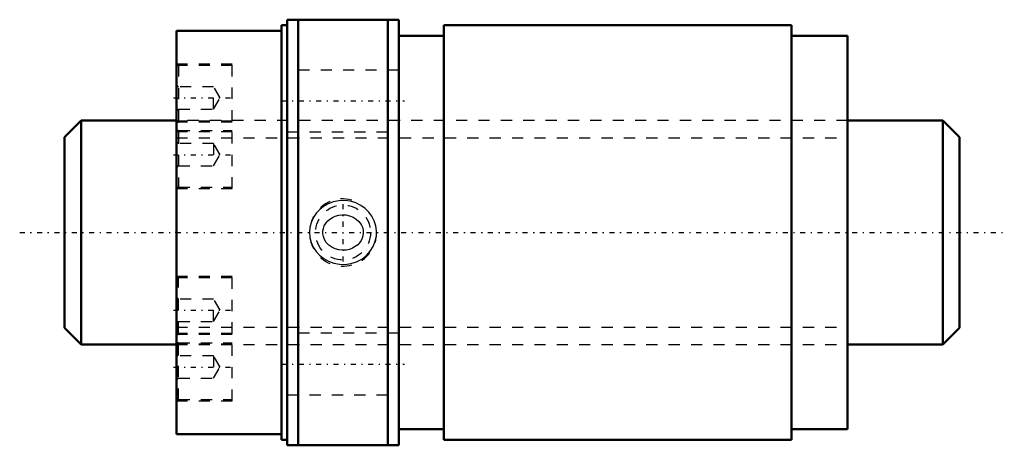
# Model space of a CAD drawing. Header units: millimetres. Extents: x -14 to 74, y -19 to 19.
import ezdxf

# ---------------------------------------------------------------- set-up
doc = ezdxf.new("R2010")
doc.units = ezdxf.units.MM
doc.linetypes.add('Center', pattern=[1.5, 0.45, -0.5, 0.05, -0.5])
doc.linetypes.add('Dashed', pattern=[2, 1, -1])
for name, color, linetype, lineweight in [('2d ConnectionPoints', 7, 'Continuous', 50), ('AM_0', 7, 'Continuous', 50), ('AM_5', 3, 'Continuous', 25), ('AM_7', 7, 'Center', 25), ('AM_9', 6, 'Dashed', 25)]:
    doc.layers.add(name, color=color, linetype=linetype, lineweight=lineweight)

# ---------------------------------------------------------------- blocks, each defined once
blk = doc.blocks.new('1_RR0130WGF2060_1_5Nut_0_in_WGF2060_1_5G1_80LC3_0_13_0_0_4')
at = {"layer": 'AM_0'}
for p, q in [((9.4, 18.5), (9.4, -18.5)), ((9.9, 18.5), (9.4, 18.5)), ((9.9, 19), (9.9, -19)), ((9.9, 19), (19.9, 19)), ((10.9, 19), (10.9, -19)), ((18.9, 19), (18.9, -19)), ((19.9, 19), (19.9, -19)), ((23.91, 18.5), (23.91, -18.5)), ((54.987, 18.5), (23.91, 18.5)), ((54.987, 18.5), (54.987, -18.5)), ((0, 18), (0, -18)), ((9.4, 18), (0, 18)), ((23.91, 17.575), (19.9, 17.575)), ((60, 17.575), (54.987, 17.575)), ((60, 17.575), (60, -17.575)), ((19.9, -17.575), (23.91, -17.575)), ((54.987, -17.575), (60, -17.575)), ((0, -18), (9.4, -18)), ((9.4, -18.5), (9.9, -18.5)), ((19.9, -19), (9.9, -19)), ((23.91, -18.5), (54.987, -18.5))]:
    blk.add_line(p, q, dxfattribs=at)
at = {"layer": 'AM_5', "linetype": 'Dashed'}
blk.add_arc((14.9, 0), 3, 75, 15, dxfattribs=at)
at = {"layer": 'AM_7'}
for p, q in [((-0.25, 12.016), (5.25, 12.016)), ((9.4, 11.75), (20.4, 11.75)), ((-0.25, 6.938), (5.25, 6.938)), ((14.9, -2.581), (14.9, 2.581)), ((-0.25, -6.938), (5.25, -6.938)), ((-0.25, -12.016), (5.25, -12.016)), ((9.4, -11.75), (20.4, -11.75))]:
    blk.add_line(p, q, dxfattribs=at)
at = {"layer": 'AM_9'}
for p, q in [((5, 15.016), (0, 15.016)), ((5, 3.937), (5, 15.016)), ((5, 14.916), (0.2, 14.916)), ((0.2, 14.916), (0.2, 4.038)), ((19.9, 14.5), (9.9, 14.5)), ((0.2, 13.016), (0, 13.216)), ((3.333, 13.016), (0.2, 13.016)), ((3.333, 11.016), (3.333, 13.016)), ((3.911, 12.016), (3.333, 13.016)), ((3.333, 11.016), (3.911, 12.016)), ((0, 10.816), (0.2, 11.016)), ((0.2, 11.016), (3.333, 11.016)), ((60, 10), (0, 10)), ((5, 9.938), (0, 9.938)), ((5, 9.837), (0.2, 9.837)), ((0, 9.016), (5, 9.016)), ((0.2, 9.116), (5, 9.116)), ((9.9, 9), (19.9, 9)), ((0.2, 7.938), (0, 8.137)), ((3.333, 7.938), (0.2, 7.938)), ((3.911, 6.938), (3.333, 7.938)), ((3.333, 7.938), (3.333, 5.938)), ((3.333, 5.938), (3.911, 6.938)), ((0, 5.738), (0.2, 5.938)), ((0.2, 5.938), (3.333, 5.938)), ((0, 3.937), (5, 3.937)), ((0.2, 4.038), (5, 4.038)), ((5, -3.937), (0, -3.937)), ((5, -4.038), (0.2, -4.038)), ((0.2, -14.916), (0.2, -4.038)), ((5, -15.016), (5, -3.937)), ((0.2, -5.938), (0, -5.738)), ((3.333, -5.938), (0.2, -5.938)), ((3.333, -7.938), (3.333, -5.938)), ((3.911, -6.938), (3.333, -5.938)), ((3.333, -7.938), (3.911, -6.938)), ((0, -8.137), (0.2, -7.938)), ((0.2, -7.938), (3.333, -7.938)), ((5, -9.016), (0, -9.016)), ((5, -9.116), (0.2, -9.116)), ((19.9, -9), (9.9, -9)), ((0, -9.938), (5, -9.938)), ((0, -10), (60, -10)), ((0.2, -9.837), (5, -9.837)), ((0.2, -11.016), (0, -10.816)), ((3.333, -11.016), (0.2, -11.016)), ((3.911, -12.016), (3.333, -11.016)), ((3.333, -11.016), (3.333, -13.016)), ((3.333, -13.016), (3.911, -12.016)), ((0, -13.216), (0.2, -13.016)), ((0.2, -13.016), (3.333, -13.016)), ((0.2, -14.916), (5, -14.916)), ((9.9, -14.5), (19.9, -14.5)), ((0, -15.016), (5, -15.016))]:
    blk.add_line(p, q, dxfattribs=at)
for points in [[(12.829, 2.066), (12.531, 1.751), (12.283, 1.395), (12.073, 0.955), (11.944, 0.485), (11.9, 0.021), (11.936, -0.444), (12.048, -0.885), (12.231, -1.303), (12.483, -1.691), (12.795, -2.034), (13.173, -2.335), (13.595, -2.571), (14.071, -2.745), (14.569, -2.839), (15.091, -2.85), (15.608, -2.776), (16.109, -2.614), (16.575, -2.369), (16.985, -2.053), (17.333, -1.67), (17.597, -1.248), (17.784, -0.787), (17.88, -0.324), (17.896, 0.149), (17.832, 0.601), (17.695, 1.037), (17.486, 1.446), (17.215, 1.816), (16.875, 2.149), (16.486, 2.424), (16.037, 2.643), (15.558, 2.787), (15.044, 2.853), (14.526, 2.834), (14.01, 2.727), (13.52, 2.536), (13.158, 2.325), (12.829, 2.066)], [(13.38, 0.858), (13.534, 1.037), (13.71, 1.194), (13.948, 1.349), (14.207, 1.466), (14.51, 1.551), (14.823, 1.587), (15.157, 1.572), (15.484, 1.503), (15.796, 1.378), (16.081, 1.2), (16.316, 0.984), (16.506, 0.728), (16.626, 0.473), (16.694, 0.2), (16.708, -0.044), (16.679, -0.286), (16.613, -0.507), (16.514, -0.715), (16.376, -0.915), (16.21, -1.092), (15.996, -1.261), (15.759, -1.396), (15.473, -1.506), (15.174, -1.57), (14.844, -1.588), (14.516, -1.552), (14.191, -1.46), (13.888, -1.314), (13.623, -1.122), (13.4, -0.884), (13.243, -0.634), (13.138, -0.359), (13.096, -0.109), (13.099, 0.145), (13.142, 0.372), (13.222, 0.589), (13.38, 0.858)]]:
    blk.add_lwpolyline(points, dxfattribs=at)
blk.add_circle((14.9, 0), 2.458, dxfattribs=at)
for centre, start, end in [((0.2, 14.716), 90, 180), ((0.2, 9.637), 90, 180), ((0.2, 9.316), 180, 270), ((0.2, 4.238), 180, 270), ((0.2, -4.238), 90, 180), ((0.2, -9.316), 90, 180), ((0.2, -9.637), 180, 270), ((0.2, -14.716), 180, 270)]:
    blk.add_arc(centre, 0.2, start, end, dxfattribs=at)
blk = doc.blocks.new('2_0130WGF2060_1_50Shaft_0_in_WGF2060_1_5G1_80LC3_0_13_0_0_4')
at = {"layer": 'AM_0'}
for p, q in [((-8.5, 10), (-10, 8.5)), ((-8.5, 10), (-8.5, -10)), ((0, 10), (-8.5, 10)), ((68.5, 10), (60, 10)), ((70, 8.5), (68.5, 10)), ((68.5, 10), (68.5, -10)), ((-10, 8.5), (-10, -8.5)), ((70, 8.5), (70, -8.5)), ((-10, -8.5), (-8.5, -10)), ((68.5, -10), (70, -8.5)), ((-8.5, -10), (0, -10)), ((60, -10), (68.5, -10))]:
    blk.add_line(p, q, dxfattribs=at)
at = {"layer": 'AM_5', "linetype": 'Dashed'}
for p, q in [((0, 8.4665), (60, 8.4665)), ((0, -8.4665), (60, -8.4665))]:
    blk.add_line(p, q, dxfattribs=at)
at = {"layer": 'AM_7'}
blk.add_line((-14, 0), (74, 0), dxfattribs=at)
at = {"layer": 'AM_9'}
for p, q in [((60, 10), (0, 10)), ((0, -10), (60, -10))]:
    blk.add_line(p, q, dxfattribs=at)

msp = doc.modelspace()

# ---------------------------------------------------------------- linework, layer by layer
at = {"layer": '2d ConnectionPoints'}
msp.add_point((0, 0), dxfattribs=at)

# ---------------------------------------------------------------- block references
for name in ['1_RR0130WGF2060_1_5Nut_0_in_WGF2060_1_5G1_80LC3_0_13_0_0_4', '2_0130WGF2060_1_50Shaft_0_in_WGF2060_1_5G1_80LC3_0_13_0_0_4']:
    msp.add_blockref(name, (0, 0))

doc.saveas('drawing.dxf')
